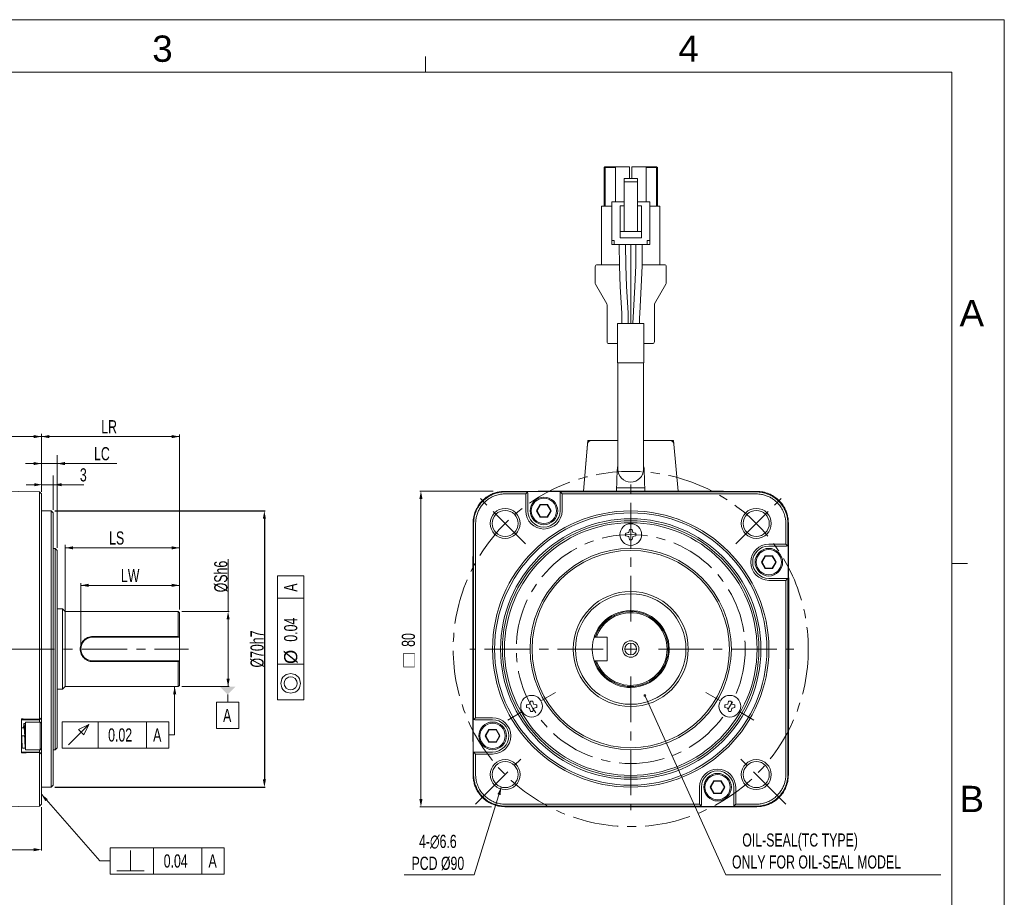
# Model space of a CAD drawing. Header units: millimetres. Extents: x -38 to 382, y -25 to 272.
# Tile 7 of 7: x 195 to 382, y 105 to 272. Entities that reach past the tile are written whole.
import ezdxf
from ezdxf.enums import TextEntityAlignment as Align

# ---------------------------------------------------------------- set-up
doc = ezdxf.new("R2010")
doc.units = ezdxf.units.MM
doc.header["$LTSCALE"] = 23.1
doc.header["$PDMODE"] = 3
doc.header["$PDSIZE"] = 0.3125
doc.linetypes.add('CENTER', pattern=[0.6, 0.375, -0.075, 0.075, -0.075])
doc.layers.get('0').update_dxf_attribs({"linetype": 'CONTINUOUS'})
doc.layers.get('Defpoints').update_dxf_attribs({"linetype": 'CONTINUOUS'})
for name, color, linetype in [('02___PRT_ALL_AXES', 7, 'CONTINUOUS'), ('06___PRT_ALL_SURFS', 7, 'CONTINUOUS'), ('7_ALL_FEATURES', 7, 'CONTINUOUS'), ('DEFAULT_1', 7, 'CENTER')]:
    doc.layers.add(name, color=color, linetype=linetype)
doc.styles.get("Standard").update_dxf_attribs({"font": 'txt', "width": 0.7})
doc.styles.add('TEXTSTYLE_0', font='txt', dxfattribs={"width": 0.8})
doc.dimstyles.new('DIMSTYLE_1', dxfattribs={"dimtxt": 2.5, "dimasz": 1.5, "dimexe": 0.18, "dimexo": 0.0625, "dimgap": 0.09, "dimtad": 1, "dimlfac": 1.333333, "dimdsep": 46, "dimtxsty": 'Standard', "dimblk": '_FILLED', "dimblk1": '_FILLED', "dimblk2": '_FILLED', "dimcen": 0.09, "dimadec": 0, "dimazin": 0, "dimtp": 0.01, "dimtm": 0.01, "dimtfac": 1, "dimtofl": 0, "dimtmove": 0, "dimatfit": 3, "dimldrblk": '_FILLED', "dimfxl": 0, "dimtolj": 1, "dimarcsym": 0})

# ---------------------------------------------------------------- blocks, each defined once
blk = doc.blocks.new('_FILLED')
at = {"color": 0, "linetype": 'ByBlock'}
blk.add_solid([(0, 0), (-1, 0.2), (-1, -0.2)], dxfattribs=at)
blk = doc.blocks.new('*D4')
at = {"color": 0, "linetype": 'Continuous', "lineweight": -2}
for p, q in [((201.81, 178.87), (241.83, 178.87)), ((241.65, 177.37), (241.65, 127.87)), ((201.81, 126.37), (241.83, 126.37))]:
    blk.add_line(p, q, dxfattribs=at)
at = {"layer": 'Defpoints', "color": 0, "linetype": 'Continuous'}
for p in [(201.75, 178.87), (201.75, 126.37), (241.65, 126.37)]:
    blk.add_point(p, dxfattribs=at)
at = {"color": 0, "linetype": 'Continuous', "lineweight": -2, "xscale": 1.5, "yscale": 1.5, "zscale": 1.5}
for p, rotation in [((241.65, 178.87), 90), ((241.65, 126.37), 270)]:
    blk.add_blockref('_FILLED', p, dxfattribs=dict(at, rotation=rotation))
at = {"color": 0, "linetype": 'Continuous', "lineweight": 13, "insert": (240.31, 152.62), "char_height": 2.5, "attachment_point": 5, "rotation": 90}
blk.add_mtext('\\A1;%%c70h7', dxfattribs=at)

msp = doc.modelspace()

# ---------------------------------------------------------------- linework, layer by layer
at = {"color": 7, "linetype": 'Continuous', "lineweight": 13}
for p, q in [((-37.7227, 272.1994), (382.2773, 272.1994)), ((382.2773, 272.1994), (382.2773, -24.8006)), ((272.2773, 262.1994), (272.2773, 265.1994)), ((-27.7227, 262.1994), (372.2773, 262.1994)), ((332.2773, 262.1994), (372.2773, 262.1994)), ((372.2773, 262.1994), (372.2773, 30.1994)), ((372.2773, 262.1994), (372.2773, -14.8006)), ((306.3652, 244.2471), (306.2152, 244.0971)), ((306.2152, 236.7471), (306.2152, 244.0971)), ((306.3652, 244.0971), (306.2902, 244.1721)), ((306.3652, 244.2471), (308.3527, 244.2471)), ((306.3652, 236.7471), (306.3652, 244.0971)), ((306.3652, 244.0971), (308.3527, 244.0971)), ((306.4027, 244.0971), (306.5527, 244.2471)), ((314.2027, 244.2471), (316.1902, 244.2471)), ((314.2027, 244.0971), (316.1902, 244.0971)), ((316.1527, 244.0971), (316.0027, 244.2471)), ((316.1902, 244.2471), (316.3402, 244.0971)), ((316.2652, 244.1721), (316.1902, 244.0971)), ((316.1902, 236.7471), (316.1902, 244.0971)), ((316.3402, 236.7471), (316.3402, 244.0971)), ((305.7277, 225.6471), (305.7277, 236.7471)), ((305.7277, 236.7471), (307.6777, 236.7471)), ((314.8777, 236.7471), (316.8277, 236.7471)), ((316.8277, 225.6471), (316.8277, 236.7471)), ((311.2777, 229.4721), (311.2777, 214.4721)), ((304.5277, 225.2721), (304.5277, 222.1476)), ((307.6777, 225.6471), (304.9027, 225.6471)), ((309.1317, 225.6471), (307.6777, 225.6471)), ((317.6527, 225.6471), (313.4236, 225.6471)), ((318.0277, 222.1476), (318.0277, 225.2721)), ((304.5779, 221.9601), (306.7291, 218.2341)), ((315.8263, 218.2341), (317.9774, 221.9601)), ((306.7793, 218.0466), (306.7793, 211.0221)), ((315.776, 211.0221), (315.776, 218.0466)), ((308.7652, 206.9721), (308.7652, 214.4721)), ((313.7902, 214.4721), (308.7652, 214.4721)), ((313.7902, 206.9721), (313.7902, 214.4721)), ((307.1543, 210.6471), (308.7652, 210.6471)), ((313.7902, 210.6471), (315.401, 210.6471)), ((313.7902, 206.9721), (308.7652, 206.9721)), ((308.8402, 186.7778), (308.8402, 206.9721)), ((313.7152, 186.7778), (313.7152, 206.9721)), ((188.7366, 192.9831), (196.2722, 192.9831)), ((199.2722, 192.9831), (196.2722, 192.9831)), ((199.2722, 182.6947), (199.2722, 193.5325)), ((199.2722, 192.9831), (212.3972, 192.9831)), ((225.5222, 192.9831), (212.3972, 192.9831)), ((225.5222, 160.1202), (225.5222, 193.4005)), ((303.0708, 191.5731), (302.2875, 182.6202)), ((303.8179, 192.2577), (308.8402, 192.2577)), ((313.7152, 192.2577), (318.7374, 192.2577)), ((319.4846, 191.5731), (320.2678, 182.6202)), ((196.2722, 187.8604), (213.5854, 187.8604)), ((199.2722, 182.488), (199.2722, 188.2521)), ((201.5222, 179.0788), (201.5222, 185.6088)), ((308.5864, 182.6202), (308.7277, 186.6653)), ((313.9689, 182.6202), (313.8277, 186.6653)), ((197.9044, 183.8461), (196.4044, 183.8461)), ((199.4044, 183.8461), (207.3347, 183.8461)), ((190.6472, 182.6202), (198.8972, 182.4762)), ((198.8972, 182.4762), (199.2722, 182.0947)), ((199.2722, 123.1458), (199.2722, 182.0947)), ((285.1365, 182.6202), (271.2227, 182.6202)), ((294.0287, 182.5744), (287.3226, 182.5744)), ((287.4208, 182.4762), (291.6231, 182.4762)), ((287.4208, 182.0947), (291.3277, 182.0947)), ((291.6552, 182.4279), (291.3277, 182.0947)), ((291.3277, 182.0947), (291.3277, 178.8702)), ((291.5655, 182.5351), (297.9898, 182.5351)), ((291.7027, 182.2452), (291.7027, 178.8702)), ((328.5277, 182.6202), (294.0277, 182.6202)), ((297.8527, 178.8702), (297.8527, 182.2452)), ((297.9002, 182.4279), (298.2277, 182.0947)), ((297.9323, 182.4762), (335.1346, 182.4762)), ((298.2277, 178.8702), (298.2277, 182.0947)), ((298.2277, 182.0947), (335.1346, 182.0947)), ((308.6074, 183.2202), (313.948, 183.2202)), ((335.2328, 182.5744), (328.5267, 182.5744)), ((271.4027, 181.1202), (271.4027, 124.1202)), ((294.0849, 180.0702), (293.392, 178.8702)), ((294.1282, 179.9952), (293.4786, 178.8702)), ((294.0849, 180.0702), (294.1282, 179.9952)), ((295.4705, 180.0702), (294.0849, 180.0702)), ((295.4272, 179.9952), (294.1282, 179.9952)), ((295.4705, 180.0702), (295.4272, 179.9952)), ((296.0767, 178.8702), (295.4272, 179.9952)), ((296.1633, 178.8702), (295.4705, 180.0702)), ((199.2722, 178.8702), (201.1472, 178.8702)), ((201.1472, 178.8702), (201.5222, 178.4952)), ((201.1472, 178.8702), (201.1472, 126.3702)), ((201.5222, 178.4949), (201.5222, 126.7455)), ((293.392, 178.8702), (294.0849, 177.6702)), ((293.392, 178.8702), (293.4786, 178.8702)), ((293.4786, 178.8702), (294.1282, 177.7452)), ((295.4272, 177.7452), (296.0767, 178.8702)), ((295.4705, 177.6702), (296.1633, 178.8702)), ((296.1633, 178.8702), (296.0767, 178.8702)), ((198.8972, 139.2748), (198.8972, 176.4771)), ((281.3235, 176.5753), (281.3235, 169.8692)), ((281.4217, 139.2748), (281.4217, 176.4771)), ((281.8032, 139.5702), (281.8032, 176.4771)), ((294.0849, 177.6702), (294.1282, 177.7452)), ((294.0849, 177.6702), (295.4705, 177.6702)), ((294.1282, 177.7452), (295.4272, 177.7452)), ((295.4705, 177.6702), (295.4272, 177.7452)), ((340.7521, 176.4771), (340.7521, 172.5702)), ((341.1337, 176.4771), (341.1337, 172.2748)), ((341.2319, 169.8692), (341.2319, 176.5753)), ((225.5222, 160.1202), (225.5222, 175.5202)), ((310.3027, 174.1993), (310.3027, 174.5411)), ((310.3583, 174.6135), (310.8496, 174.7452)), ((310.3583, 174.1269), (310.8496, 173.9952)), ((310.9027, 174.7982), (311.0343, 175.2896)), ((311.1068, 175.3452), (311.4486, 175.3452)), ((311.521, 175.2896), (311.6527, 174.7982)), ((311.7057, 174.7452), (312.1971, 174.6135)), ((312.1971, 174.1269), (311.7057, 173.9952)), ((312.2527, 174.5411), (312.2527, 174.1993)), ((203.8035, 159.7452), (203.8035, 172.4027)), ((311.0343, 173.4508), (310.9027, 173.9422)), ((311.4486, 173.3952), (311.1068, 173.3952)), ((311.521, 173.4508), (311.6527, 173.9422)), ((340.7521, 172.5702), (337.5277, 172.5702)), ((340.9027, 172.1952), (337.5277, 172.1952)), ((341.0854, 172.2427), (340.7521, 172.5702)), ((341.1926, 172.3323), (341.1926, 165.9081)), ((201.5222, 171.7452), (201.8972, 171.7452)), ((201.8972, 171.7452), (202.2722, 171.3702)), ((201.8972, 171.7452), (201.8972, 133.4952)), ((202.2722, 171.3702), (202.2722, 133.8702)), ((203.8035, 171.8469), (215.4285, 171.8469)), ((225.5222, 171.8469), (213.8972, 171.8469)), ((336.8349, 170.3202), (336.142, 169.1202)), ((338.2205, 170.3202), (336.8349, 170.3202)), ((336.8349, 170.3202), (336.8782, 170.2452)), ((338.2205, 170.3202), (338.1772, 170.2452)), ((338.9133, 169.1202), (338.2205, 170.3202)), ((234.7558, 159.7452), (234.7558, 169.6931)), ((281.2777, 169.8702), (281.2777, 135.3702)), ((336.142, 169.1202), (336.2286, 169.1202)), ((336.142, 169.1202), (336.8349, 167.9202)), ((336.8782, 170.2452), (336.2286, 169.1202)), ((336.2286, 169.1202), (336.8782, 167.9952)), ((338.1772, 170.2452), (336.8782, 170.2452)), ((338.8267, 169.1202), (338.1772, 170.2452)), ((338.1772, 167.9952), (338.8267, 169.1202)), ((338.2205, 167.9202), (338.9133, 169.1202)), ((338.9133, 169.1202), (338.8267, 169.1202)), ((341.2777, 135.3702), (341.2777, 169.8702)), ((372.2773, 168.8661), (375.2773, 168.8661)), ((225.5222, 160.1202), (225.5222, 167.7347)), ((336.8349, 167.9202), (336.8782, 167.9952)), ((336.8349, 167.9202), (338.2205, 167.9202)), ((336.8782, 167.9952), (338.1772, 167.9952)), ((338.2205, 167.9202), (338.1772, 167.9952)), ((206.7722, 153.2202), (206.7722, 165.1393)), ((206.7722, 164.7217), (216.1472, 164.7217)), ((225.5222, 164.7217), (216.1472, 164.7217)), ((337.5277, 166.0452), (340.9027, 166.0452)), ((337.5277, 165.6702), (340.7521, 165.6702)), ((341.0854, 165.9977), (340.7521, 165.6702)), ((340.7521, 165.6702), (340.7521, 128.7633)), ((341.1337, 165.9656), (341.1337, 128.7633)), ((341.2777, 166.1202), (341.3152, 166.1202)), ((341.3152, 166.1202), (341.3152, 148.8702)), ((249.1472, 162.266), (244.1472, 162.266)), ((244.1472, 162.266), (244.1472, 142.9744)), ((249.1472, 142.9744), (249.1472, 162.266)), ((203.2722, 160.2452), (203.2722, 144.9952)), ((203.7722, 159.7452), (203.7722, 145.4952)), ((225.2972, 159.7452), (225.5222, 159.5202)), ((225.2972, 159.7452), (225.2972, 155.0115)), ((225.5222, 145.7204), (225.5222, 159.52)), ((225.9597, 159.7452), (234.9358, 159.7452)), ((234.7558, 145.4952), (234.7558, 158.2452)), ((209.0222, 155.0115), (225.2972, 155.0115)), ((209.0222, 154.8702), (225.5222, 154.8702)), ((304.3199, 154.8702), (306.7777, 154.8702)), ((304.6656, 154.8702), (304.566, 155.0115)), ((306.7777, 150.3702), (306.7777, 154.8702)), ((311.2777, 153.6702), (311.2777, 151.5702)), ((312.3277, 152.6202), (310.2277, 152.6202)), ((209.0222, 150.3702), (225.5222, 150.3702)), ((209.0222, 150.2289), (225.2972, 150.2289)), ((225.2972, 150.2289), (225.2972, 145.4952)), ((249.1472, 149.7452), (244.1472, 149.7452)), ((304.3199, 150.3702), (306.7777, 150.3702)), ((304.6656, 150.3702), (304.566, 150.2289)), ((246.1264, 147.8702), (245.8138, 147.766)), ((246.6472, 147.9744), (246.1264, 147.8702)), ((247.168, 147.8702), (246.6472, 147.9744)), ((247.4805, 147.766), (247.168, 147.8702)), ((341.2777, 148.8702), (341.3152, 148.8702)), ((244.8764, 146.6202), (244.7722, 146.0994)), ((244.7722, 146.0994), (244.8764, 145.5785)), ((244.9805, 146.9327), (244.8764, 146.6202)), ((245.1889, 147.2452), (244.9805, 146.9327)), ((245.5014, 147.5577), (245.1889, 147.2452)), ((245.5014, 146.516), (245.3972, 146.0994)), ((245.3972, 146.0994), (245.5014, 145.6827)), ((245.8138, 147.766), (245.5014, 147.5577)), ((245.7097, 146.9327), (245.5014, 146.516)), ((246.0222, 147.141), (245.7097, 146.9327)), ((246.2305, 147.2452), (246.0222, 147.141)), ((246.6472, 147.3494), (246.2305, 147.2452)), ((247.0638, 147.2452), (246.6472, 147.3494)), ((247.4805, 147.0369), (247.0638, 147.2452)), ((247.793, 147.5577), (247.4805, 147.766)), ((247.6888, 146.7244), (247.4805, 147.0369)), ((247.793, 146.516), (247.6888, 146.7244)), ((248.1055, 147.2452), (247.793, 147.5577)), ((247.8972, 146.0994), (247.793, 146.516)), ((247.793, 145.6827), (247.8972, 146.0994)), ((248.3139, 146.9327), (248.1055, 147.2452)), ((248.418, 146.6202), (248.3139, 146.9327)), ((248.5222, 146.0994), (248.418, 146.6202)), ((248.418, 145.5785), (248.5222, 146.0994)), ((224.5998, 145.4952), (224.5998, 136.2918)), ((225.2972, 145.4952), (225.5222, 145.7202)), ((225.9597, 145.4952), (234.9358, 145.4952)), ((244.8764, 145.5785), (244.9805, 145.266)), ((244.9805, 145.266), (245.1889, 144.9535)), ((245.1889, 144.9535), (245.5014, 144.641)), ((245.5014, 145.6827), (245.6055, 145.4744)), ((245.5014, 144.641), (245.8138, 144.4327)), ((245.6055, 145.4744), (245.8138, 145.1619)), ((245.8138, 145.1619), (246.2305, 144.9535)), ((245.8138, 144.4327), (246.1264, 144.3285)), ((246.1264, 144.3285), (246.6472, 144.2244)), ((246.2305, 144.9535), (246.6472, 144.8494)), ((246.6472, 144.8494), (247.0638, 144.9535)), ((246.6472, 144.2244), (247.168, 144.3285)), ((247.0638, 144.9535), (247.2722, 145.0577)), ((247.168, 144.3285), (247.4805, 144.4327)), ((247.2722, 145.0577), (247.5847, 145.266)), ((247.4805, 144.4327), (247.793, 144.641)), ((247.5847, 145.266), (247.793, 145.6827)), ((247.793, 144.641), (248.1055, 144.9535)), ((248.1055, 144.9535), (248.3139, 145.266)), ((248.3139, 145.266), (248.418, 145.5785)), ((234.6832, 143.9952), (234.6832, 142.4952)), ((244.1472, 142.9744), (249.1472, 142.9744)), ((292.0666, 142.1732), (292.1983, 142.6646)), ((292.2707, 142.7202), (292.6125, 142.7202)), ((292.685, 142.6646), (292.8166, 142.1732)), ((314.0918, 143.5175), (329.3396, 109.6914)), ((329.7387, 142.1732), (329.8704, 142.6646)), ((329.9428, 142.7202), (330.2846, 142.7202)), ((330.3571, 142.6646), (330.4887, 142.1732)), ((291.4666, 141.5743), (291.4666, 141.9161)), ((291.5222, 141.9885), (292.0136, 142.1202)), ((291.5222, 141.5019), (292.0136, 141.3702)), ((292.1983, 140.8258), (292.0666, 141.3172)), ((292.6125, 140.7702), (292.2707, 140.7702)), ((292.685, 140.8258), (292.8166, 141.3172)), ((292.8697, 142.1202), (293.361, 141.9885)), ((293.361, 141.5019), (292.8697, 141.3702)), ((293.4166, 141.9161), (293.4166, 141.5743)), ((329.1387, 141.5743), (329.1387, 141.9161)), ((329.1943, 141.9885), (329.6857, 142.1202)), ((329.1943, 141.5019), (329.6857, 141.3702)), ((329.8704, 140.8258), (329.7387, 141.3172)), ((330.2846, 140.7702), (329.9428, 140.7702)), ((330.3571, 140.8258), (330.4887, 141.3172)), ((330.5418, 142.1202), (331.0331, 141.9885)), ((331.0331, 141.5019), (330.5418, 141.3702)), ((331.0887, 141.9161), (331.0887, 141.5743)), ((195.5222, 132.9081), (195.5222, 139.3323)), ((198.8972, 139.1952), (195.5222, 139.1952)), ((198.8972, 139.1952), (199.2722, 139.5702)), ((198.8972, 138.7452), (198.8972, 139.1952)), ((199.2722, 138.5202), (199.0472, 138.7452)), ((199.0472, 133.4952), (199.0472, 138.7452)), ((219.2631, 138.7918), (203.2006, 138.7918)), ((203.2006, 138.7918), (203.2006, 133.7918)), ((210.0756, 133.7918), (210.0756, 138.7918)), ((219.2631, 133.7918), (219.2631, 138.7918)), ((281.3628, 132.9081), (281.3628, 139.3323)), ((281.47, 139.2427), (281.8032, 139.5702)), ((285.0277, 139.1952), (281.6527, 139.1952)), ((285.0277, 139.5702), (281.8032, 139.5702)), ((204.4506, 134.4167), (208.3048, 138.2709)), ((206.3256, 137.3334), (208.3048, 138.2709)), ((207.3673, 136.2917), (206.3256, 137.3334)), ((208.3048, 138.2709), (207.3673, 136.2917)), ((284.3349, 137.3202), (283.642, 136.1202)), ((284.3782, 137.2452), (283.7286, 136.1202)), ((285.7205, 137.3202), (284.3349, 137.3202)), ((284.3349, 137.3202), (284.3782, 137.2452)), ((285.6772, 137.2452), (284.3782, 137.2452)), ((285.7205, 137.3202), (285.6772, 137.2452)), ((286.3267, 136.1202), (285.6772, 137.2452)), ((286.4133, 136.1202), (285.7205, 137.3202)), ((224.5998, 136.2918), (223.5131, 136.2918)), ((281.3235, 135.3712), (281.3235, 128.6651)), ((283.642, 136.1202), (283.7286, 136.1202)), ((283.642, 136.1202), (284.3349, 134.9202)), ((283.7286, 136.1202), (284.3782, 134.9952)), ((284.3349, 134.9202), (284.3782, 134.9952)), ((284.3349, 134.9202), (285.7205, 134.9202)), ((284.3782, 134.9952), (285.6772, 134.9952)), ((285.6772, 134.9952), (286.3267, 136.1202)), ((285.7205, 134.9202), (285.6772, 134.9952)), ((285.7205, 134.9202), (286.4133, 136.1202)), ((286.4133, 136.1202), (286.3267, 136.1202)), ((341.2319, 128.6651), (341.2319, 135.3712)), ((198.8972, 133.0452), (195.5222, 133.0452)), ((198.8972, 133.0452), (198.8972, 133.4952)), ((198.8972, 133.0452), (199.2722, 132.6702)), ((198.8972, 128.7633), (198.8972, 132.9656)), ((199.2722, 133.7202), (199.0472, 133.4952)), ((201.5222, 133.4952), (201.8972, 133.4952)), ((201.8972, 133.4952), (202.2722, 133.8702)), ((203.2006, 133.7918), (219.2631, 133.7918)), ((281.4217, 128.7633), (281.4217, 132.9656)), ((281.47, 132.9977), (281.8032, 132.6702)), ((281.6527, 133.0452), (285.0277, 133.0452)), ((281.8032, 132.6702), (285.0277, 132.6702)), ((281.8032, 128.7633), (281.8032, 132.6702)), ((327.0849, 127.5702), (326.392, 126.3702)), ((327.1282, 127.4952), (326.4786, 126.3702)), ((328.4705, 127.5702), (327.0849, 127.5702)), ((327.0849, 127.5702), (327.1282, 127.4952)), ((328.4272, 127.4952), (327.1282, 127.4952)), ((328.4705, 127.5702), (328.4272, 127.4952)), ((329.0767, 126.3702), (328.4272, 127.4952)), ((329.1633, 126.3702), (328.4705, 127.5702)), ((199.2722, 126.3702), (201.1472, 126.3702)), ((201.1472, 126.3702), (201.5222, 126.7452)), ((281.5167, 109.6914), (286.6815, 126.3909)), ((324.3277, 126.3702), (324.3277, 123.1458)), ((324.7027, 126.3702), (324.7027, 122.9952)), ((326.392, 126.3702), (326.4786, 126.3702)), ((326.392, 126.3702), (327.0849, 125.1702)), ((326.4786, 126.3702), (327.1282, 125.2452)), ((328.4272, 125.2452), (329.0767, 126.3702)), ((328.4705, 125.1702), (329.1633, 126.3702)), ((329.1633, 126.3702), (329.0767, 126.3702)), ((330.8527, 122.9952), (330.8527, 126.3702)), ((331.2277, 123.1458), (331.2277, 126.3702)), ((199.2722, 125.0244), (210.3664, 112.3504)), ((327.0849, 125.1702), (327.1282, 125.2452)), ((327.0849, 125.1702), (328.4705, 125.1702)), ((327.1282, 125.2452), (328.4272, 125.2452)), ((328.4705, 125.1702), (328.4272, 125.2452)), ((190.6472, 122.6202), (198.8972, 122.7642)), ((198.8972, 122.7642), (199.2722, 123.1458)), ((199.2722, 122.541), (199.2722, 116.7202)), ((199.2722, 122.4833), (199.2722, 114.3152)), ((284.8026, 122.6202), (271.2227, 122.6202)), ((287.3226, 122.666), (294.0287, 122.666)), ((324.3277, 123.1458), (287.4208, 123.1458)), ((324.6231, 122.7642), (287.4208, 122.7642)), ((294.0277, 122.6202), (328.5277, 122.6202)), ((324.6552, 122.8125), (324.3277, 123.1458)), ((330.9898, 122.7053), (324.5655, 122.7053)), ((328.5267, 122.666), (335.2328, 122.666)), ((330.9002, 122.8125), (331.2277, 123.1458)), ((335.1346, 122.7642), (330.9323, 122.7642)), ((335.1346, 123.1458), (331.2277, 123.1458)), ((197.7722, 114.4952), (97.0472, 114.4952)), ((229.7831, 114.8504), (212.3664, 114.8504)), ((212.3664, 114.8504), (212.3664, 109.8504)), ((216.2206, 110.4753), (216.2206, 114.3295)), ((220.5956, 109.8504), (220.5956, 114.8504)), ((229.7831, 109.8504), (229.7831, 114.8504)), ((210.3664, 112.3504), (212.3664, 112.3504)), ((213.6164, 110.4753), (218.8247, 110.4753)), ((212.3664, 109.8504), (229.7831, 109.8504))]:
    msp.add_line(p, q, dxfattribs=at)
at = {"lineweight": 13}
for p, q in [((202.2722, 171.8388), (202.2722, 189.4386)), ((203.2722, 160.2452), (203.7722, 159.7452)), ((203.2722, 144.9952), (203.7722, 145.4952)), ((281.5167, 109.6914), (268.2195, 109.6914)), ((329.3396, 109.6914), (370.228, 109.6914))]:
    msp.add_line(p, q, dxfattribs=at)
at = {"color": 0, "linetype": 'Continuous', "lineweight": 13}
for p, q in [((244.1472, 162.266), (244.1472, 166.516)), ((244.1472, 166.516), (249.1472, 166.516)), ((249.1472, 166.516), (249.1472, 162.266)), ((232.5582, 142.4952), (236.8082, 142.4952)), ((232.5582, 137.4952), (232.5582, 142.4952)), ((236.8082, 142.4952), (236.8082, 137.4952)), ((219.2631, 138.7918), (223.5131, 138.7918)), ((223.5131, 138.7918), (223.5131, 133.7918)), ((236.8082, 137.4952), (232.5582, 137.4952)), ((223.5131, 133.7918), (219.2631, 133.7918)), ((229.7831, 114.8504), (234.0331, 114.8504)), ((234.0331, 114.8504), (234.0331, 109.8504)), ((234.0331, 109.8504), (229.7831, 109.8504))]:
    msp.add_line(p, q, dxfattribs=at)
at = {"color": 7, "linetype": 'Continuous', "lineweight": 13}
for points in [[(309.5706, 216.4407), (309.2761, 221.4315), (309.1341, 225.4496), (309.0867, 229.4721)], [(310.4748, 221.488), (310.3337, 225.4778), (310.2867, 229.4721)], [(311.6665, 214.4721), (312.0806, 221.488), (312.2216, 225.4778), (312.2687, 229.4721)], [(313.2792, 221.4315), (313.4213, 225.4496), (313.4687, 229.4721)], [(310.817, 214.4721), (310.8051, 215.4852), (310.7693, 216.4973), (310.4748, 221.488)], [(312.9383, 214.4721), (312.9499, 215.457), (312.9847, 216.4407), (313.2792, 221.4315)], [(309.617, 214.4721), (309.6054, 215.457), (309.5706, 216.4407)]]:
    msp.add_lwpolyline(points, dxfattribs=at)
for centre, radius in [((294.7777, 178.8702), 2.625), ((294.7777, 178.8702), 2.4), ((287.4128, 176.4851), 2.85), ((287.4128, 176.4851), 2.475), ((311.2777, 152.6202), 26.25), ((311.2777, 152.6202), 25.875), ((335.1425, 176.4851), 2.85), ((335.1425, 176.4851), 2.475), ((311.2777, 152.6202), 24.75), ((311.2777, 152.6202), 24.375), ((311.2777, 152.6202), 24), ((311.2777, 174.3702), 2.0625), ((311.2777, 152.6202), 19.125), ((311.2777, 152.6202), 18.75), ((337.5277, 169.1202), 2.625), ((337.5277, 169.1202), 2.4), ((311.2777, 152.6202), 10.933), ((311.2777, 152.6202), 1.558), ((311.2777, 152.6202), 1.125), ((292.4416, 141.7452), 2.0625), ((330.1137, 141.7452), 2.0625), ((285.0277, 136.1202), 2.625), ((285.0277, 136.1202), 2.4), ((287.4128, 128.7554), 2.85), ((287.4128, 128.7554), 2.475), ((335.1425, 128.7554), 2.85), ((335.1425, 128.7554), 2.475), ((327.7777, 126.3702), 2.625), ((327.7777, 126.3702), 2.4)]:
    msp.add_circle(centre, radius, dxfattribs=at)
for centre, radius, start, end in [((304.9027, 225.2721), 0.375, 90, 180), ((317.6527, 225.2721), 0.375, 0, 90), ((304.9027, 222.1476), 0.375, 180, 210), ((317.6527, 222.1476), 0.375, 330, 0), ((306.4043, 218.0466), 0.375, 0, 30), ((316.151, 218.0466), 0.375, 150, 180), ((307.1543, 211.0221), 0.375, 180, 270), ((315.401, 211.0221), 0.375, 270, 0), ((303.8179, 191.5077), 0.75, 90, 175), ((318.7374, 191.5077), 0.75, 5, 90), ((311.2777, 186.6653), 2.55, 163.731575, 180), ((311.2777, 186.6653), 2.55, 0, 16.268425), ((311.2777, 186.7778), 2.4375, 180, 0), ((291.3277, 182.2452), 0.375, 0, 50.631657), ((294.0277, 180.3702), 2.25, 90, 102.03399), ((298.2277, 182.2452), 0.375, 129.368343, 180), ((328.5277, 180.3702), 2.25, 77.96601, 90), ((294.7777, 178.8702), 3.45, 180, 0), ((294.7777, 178.8702), 3.075, 180, 0), ((310.3777, 174.5411), 0.075, 105, 180), ((310.3777, 174.1993), 0.075, 180, 255), ((310.8302, 174.8176), 0.075, 285, 345), ((311.1068, 175.2702), 0.075, 90, 165), ((311.4486, 175.2702), 0.075, 15, 90), ((311.7251, 174.8176), 0.075, 195, 255), ((312.1777, 174.5411), 0.075, 0, 75), ((312.1777, 174.1993), 0.075, 285, 360), ((310.8302, 173.9228), 0.075, 15, 75), ((311.1068, 173.4702), 0.075, 195, 270), ((311.4486, 173.4702), 0.075, 270, 345), ((311.7251, 173.9228), 0.075, 105, 165), ((337.5277, 169.1202), 3.45, 90, 270), ((337.5277, 169.1202), 3.075, 90, 270), ((340.9027, 172.5702), 0.375, 270, 320.631657), ((283.5277, 169.8702), 2.25, 167.96601, 180), ((339.0277, 169.8702), 2.25, 0, 12.03399), ((340.9027, 165.6702), 0.375, 39.368343, 90), ((311.2777, 152.6202), 7.3125, 198.033033, 197.920213), ((311.2777, 152.6202), 7.125, 199.610305, 161.490699), ((311.2777, 152.6202), 6.9, 199.031441, 160.968559), ((209.0222, 152.6202), 2.25, 90, 270), ((311.2777, 152.6202), 7.125, 198.5093, 199.178173), ((292.2707, 142.6452), 0.075, 90, 165), ((292.6125, 142.6452), 0.075, 15, 90), ((313.9685, 143.791), 0.15, 0, 180), ((313.9685, 143.791), 0.15, 180, 0), ((329.9428, 142.6452), 0.075, 90, 165), ((330.2846, 142.6452), 0.075, 15, 90), ((291.5416, 141.9161), 0.075, 105, 180), ((291.5416, 141.5743), 0.075, 180, 255), ((291.9942, 142.1926), 0.075, 285, 345), ((291.9942, 141.2978), 0.075, 15, 75), ((292.2707, 140.8452), 0.075, 195, 270), ((292.6125, 140.8452), 0.075, 270, 345), ((292.8891, 142.1926), 0.075, 195, 255), ((292.8891, 141.2978), 0.075, 105, 165), ((293.3416, 141.9161), 0.075, 0, 75), ((293.3416, 141.5743), 0.075, 285, 360), ((329.2137, 141.9161), 0.075, 105, 180), ((329.2137, 141.5743), 0.075, 180, 255), ((329.6663, 142.1926), 0.075, 285, 345), ((329.6663, 141.2978), 0.075, 15, 75), ((329.9428, 140.8452), 0.075, 195, 270), ((330.2846, 140.8452), 0.075, 270, 345), ((330.5612, 142.1926), 0.075, 195, 255), ((330.5612, 141.2978), 0.075, 105, 165), ((331.0137, 141.9161), 0.075, 0, 75), ((331.0137, 141.5743), 0.075, 285, 360), ((281.6527, 139.5702), 0.375, 219.368343, 270), ((285.0277, 136.1202), 3.45, 270, 90), ((285.0277, 136.1202), 3.075, 270, 90), ((283.5277, 135.3702), 2.25, 180, 192.03399), ((339.0277, 135.3702), 2.25, 347.96601, 0), ((281.6527, 132.6702), 0.375, 90, 140.631657), ((327.7777, 126.3702), 3.45, 0, 180), ((327.7777, 126.3702), 3.075, 0, 180), ((294.0277, 124.8702), 2.25, 257.96601, 270), ((324.3277, 122.9952), 0.375, 309.368343, 0), ((328.5277, 124.8702), 2.25, 270, 282.03399), ((331.2277, 122.9952), 0.375, 180, 230.631657)]:
    msp.add_arc(centre, radius, start, end, dxfattribs=at)
for points, start_tangent, end_tangent in [([(198.8972, 182.4762), (198.8973, 182.4631), (198.8973, 182.4245), (198.8973, 182.3612), (198.8973, 182.2724), (198.8973, 182.1588), (198.8973, 182.0256), (198.8973, 181.8762), (198.8973, 181.7112), (198.8973, 181.5343), (198.8973, 181.3486), (198.8973, 181.1544), (198.8973, 180.9529), (198.8973, 180.7453), (198.8973, 180.5322), (198.8973, 180.3137), (198.8973, 180.0909), (198.8973, 179.8636), (198.8973, 179.6308), (198.8973, 179.3921), (198.8973, 179.1479), (198.8973, 178.8983), (198.8973, 178.6425), (198.8973, 178.3812), (198.8973, 178.1164), (198.8973, 177.8481), (198.8973, 177.5763), (198.8973, 177.3031), (198.8973, 177.0291), (198.8973, 176.7538), (198.8972, 176.4771)], (-0.9998477, 0.01745241), (0.00027922, -0.99999996)), ([(281.3235, 176.5753), (281.4386, 177.7447), (281.7743, 178.857), (282.266, 179.8035), (282.8477, 180.5711), (283.4872, 181.1884), (284.1701, 181.6794), (284.9023, 182.0646), (285.6838, 182.3463), (286.4968, 182.5173), (287.3226, 182.5744)], (0, 1), (1, 0)), ([(287.4208, 182.4762), (287.0247, 182.4631), (286.6349, 182.4245), (286.2516, 182.3612), (285.8702, 182.2724), (285.4952, 182.1588), (285.1396, 182.0256), (284.8055, 181.8762), (284.489, 181.7112), (284.1934, 181.5343), (283.9194, 181.3486), (283.664, 181.1544), (283.426, 180.9529), (283.2049, 180.7453), (282.9996, 180.5322), (282.8087, 180.3137), (282.6321, 180.0909), (282.4688, 179.8636), (282.3174, 179.6308), (282.1774, 179.3921), (282.0489, 179.1479), (281.9319, 178.8983), (281.8261, 178.6425), (281.7318, 178.3812), (281.6499, 178.1164), (281.5804, 177.8481), (281.5232, 177.5763), (281.4788, 177.3031), (281.4471, 177.0291), (281.4281, 176.7538), (281.4217, 176.4771)], (-1, 0.00003498), (0.00000487, -1)), ([(287.4208, 182.0947), (287.0499, 182.082), (286.3262, 181.9858), (285.2854, 181.6709), (284.4, 181.2105), (283.6819, 180.6663), (283.1041, 180.068), (282.644, 179.429), (282.2829, 178.7435), (282.0185, 178.0117), (281.8575, 177.2504), (281.8095, 176.7362), (281.8032, 176.4771)], (-0.99999493, -0.00318562), (-0.0014628, -0.99999893)), ([(293.6613, 182.5819), (293.7701, 182.5995)], (0.98303646, 0.18341026), (0.99081813, 0.13520147)), ([(293.7701, 182.5995), (294.0241, 182.6196)], (0.99081813, 0.13520147), (0.99974612, 0.0225321)), ([(294.0241, 182.6196), (294.0745, 182.6202)], (0.99974612, 0.0225321), (1, 0)), ([(328.4808, 182.6202), (328.5312, 182.6196)], (1, 0), (0.99974612, -0.0225321)), ([(328.5312, 182.6196), (328.7853, 182.5995)], (0.99974612, -0.0225321), (0.99081813, -0.13520147)), ([(328.7853, 182.5995), (328.894, 182.5819)], (0.99081813, -0.13520147), (0.98303646, -0.18341026)), ([(341.1337, 176.4771), (341.1206, 176.8732), (341.082, 177.2629), (341.0187, 177.6463), (340.9299, 178.0277), (340.8163, 178.4027), (340.6831, 178.7583), (340.5337, 179.0924), (340.3686, 179.4089), (340.1918, 179.7045), (340.006, 179.9785), (339.8119, 180.2339), (339.6104, 180.4719), (339.4028, 180.693), (339.1897, 180.8983), (338.9712, 181.0892), (338.7483, 181.2658), (338.5211, 181.4291), (338.2883, 181.5805), (338.0496, 181.7205), (337.8054, 181.849), (337.5558, 181.966), (337.3, 182.0718), (337.0387, 182.1661), (336.7738, 182.2479), (336.5056, 182.3175), (336.2338, 182.3747), (335.9606, 182.4191), (335.6866, 182.4508), (335.4113, 182.4698), (335.1346, 182.4762)], (0.00003498, 1), (-1, -0.00000487)), ([(340.7521, 176.4771), (340.7395, 176.848), (340.6433, 177.5717), (340.3284, 178.6125), (339.868, 179.4979), (339.3237, 180.216), (338.7255, 180.7938), (338.0864, 181.2538), (337.401, 181.615), (336.6692, 181.8794), (335.9079, 182.0403), (335.3937, 182.0884), (335.1346, 182.0947)], (-0.00318562, 0.99999493), (-0.99999893, 0.0014628)), ([(335.2328, 182.5744), (336.4022, 182.4593), (337.5145, 182.1236), (338.461, 181.6319), (339.2286, 181.0502), (339.8458, 180.4107), (340.3369, 179.7278), (340.7221, 178.9956), (341.0038, 178.214), (341.1748, 177.4011), (341.2319, 176.5753)], (1, 0), (0, -1)), ([(281.2777, 169.8234), (281.2782, 169.8738)], (0, 1), (0.0225321, 0.99974612)), ([(281.2782, 169.8738), (281.2984, 170.1278)], (0.0225321, 0.99974612), (0.13520147, 0.99081813)), ([(281.2984, 170.1278), (281.316, 170.2365)], (0.13520147, 0.99081813), (0.18341026, 0.98303646)), ([(341.2394, 170.2365), (341.257, 170.1278)], (0.18341026, -0.98303646), (0.13520147, -0.99081813)), ([(341.257, 170.1278), (341.2771, 169.8738)], (0.13520147, -0.99081813), (0.0225321, -0.99974612)), ([(341.2771, 169.8738), (341.2777, 169.8234)], (0.0225321, -0.99974612), (0, -1)), ([(209.0078, 155.0116), (208.5287, 154.9608), (208.053, 154.8093), (207.6144, 154.5596), (207.2358, 154.2206), (206.938, 153.8093), (206.7361, 153.3506), (206.6349, 152.8665), (206.6349, 152.374), (206.7361, 151.8898), (206.938, 151.4311), (207.2358, 151.0198), (207.6144, 150.6808), (208.053, 150.4311), (208.5287, 150.2796), (209.0078, 150.2289)], (-0.99999991, 0.00041634), (0.99999992, 0.00040866)), ([(209.0222, 155.0115), (209.0078, 155.0116)], (-0.99997507, 0.00706103), (-0.99999991, 0.00041634)), ([(225.4378, 154.8702), (225.3913, 154.9171), (225.3444, 154.9642), (225.2972, 155.0115)], (-0.7034853, 0.7107098), (-0.70710678, 0.70710678)), ([(209.0078, 150.2289), (209.0222, 150.2289)], (0.99999992, 0.00040866), (0.99997513, 0.00705266)), ([(225.4378, 150.3702), (225.3913, 150.3233), (225.3444, 150.2762), (225.2972, 150.2289)], (-0.7034853, -0.7107098), (-0.70710678, -0.70710678)), ([(195.5222, 139.3323), (196.6357, 139.3105), (197.7609, 139.2914), (198.8972, 139.2748)], (0.99977378, -0.02126929), (0.99990687, -0.0136471)), ([(198.8972, 139.2748), (198.9125, 139.2633), (198.9283, 139.2526), (198.9447, 139.2427)], (0.78251431, -0.6226326), (0.86963151, -0.49370136)), ([(281.2782, 135.3666), (281.2777, 135.4171)], (-0.0225321, 0.99974612), (0, 1)), ([(281.2984, 135.1126), (281.2782, 135.3666)], (-0.13520147, 0.99081813), (-0.0225321, 0.99974612)), ([(281.316, 135.0039), (281.2984, 135.1126)], (-0.18341026, 0.98303646), (-0.13520147, 0.99081813)), ([(341.257, 135.1126), (341.2394, 135.0039)], (-0.13520147, -0.99081813), (-0.18341026, -0.98303646)), ([(341.2771, 135.3666), (341.257, 135.1126)], (-0.0225321, -0.99974612), (-0.13520147, -0.99081813)), ([(341.2777, 135.4171), (341.2771, 135.3666)], (0, -1), (-0.0225321, -0.99974612)), ([(198.8972, 132.9656), (197.7609, 132.949), (196.6357, 132.93), (195.5222, 132.9081)], (-0.99990687, -0.0136471), (-0.99977378, -0.02126929)), ([(198.8972, 132.9656), (198.9125, 132.9771), (198.9283, 132.9878), (198.9447, 132.9977)], (0.78251431, 0.6226326), (0.86963151, 0.49370136)), ([(198.8972, 128.7633), (198.8973, 128.3672), (198.8973, 127.9775), (198.8973, 127.5941), (198.8973, 127.2127), (198.8973, 126.8377), (198.8973, 126.4821), (198.8973, 126.148), (198.8973, 125.8316), (198.8973, 125.536), (198.8973, 125.2619), (198.8973, 125.0065), (198.8973, 124.7686), (198.8973, 124.5474), (198.8973, 124.3421), (198.8973, 124.1512), (198.8973, 123.9746), (198.8973, 123.8113), (198.8973, 123.6599), (198.8973, 123.5199), (198.8973, 123.3914), (198.8973, 123.2744), (198.8973, 123.1686), (198.8973, 123.0743), (198.8973, 122.9925), (198.8973, 122.9229), (198.8973, 122.8657), (198.8973, 122.8213), (198.8973, 122.7897), (198.8973, 122.7706), (198.8972, 122.7642)], (-0.00200397, -0.99999799), (-0.00105065, -0.99999945)), ([(287.3226, 122.666), (286.1531, 122.7811), (285.0409, 123.1168), (284.0944, 123.6085), (283.3268, 124.1902), (282.7095, 124.8297), (282.2185, 125.5126), (281.8333, 126.2448), (281.5516, 127.0264), (281.3806, 127.8393), (281.3235, 128.6651)], (-1, 0), (0, 1)), ([(281.4217, 128.7633), (281.4348, 128.3672), (281.4734, 127.9775), (281.5367, 127.5941), (281.6255, 127.2127), (281.7391, 126.8377), (281.8723, 126.4821), (282.0216, 126.148), (282.1867, 125.8316), (282.3636, 125.536), (282.5493, 125.2619), (282.7434, 125.0065), (282.945, 124.7686), (283.1526, 124.5474), (283.3657, 124.3421), (283.5841, 124.1512), (283.807, 123.9746), (284.0342, 123.8113), (284.2671, 123.6599), (284.5058, 123.5199), (284.7499, 123.3914), (284.9996, 123.2744), (285.2553, 123.1686), (285.5167, 123.0743), (285.7815, 122.9925), (286.0498, 122.9229), (286.3216, 122.8657), (286.5948, 122.8213), (286.8687, 122.7897), (287.1441, 122.7706), (287.4208, 122.7642)], (-0.00003498, -1), (1, 0.00000487)), ([(281.8032, 128.7633), (281.8159, 128.3924), (281.9121, 127.6687), (282.227, 126.6279), (282.6873, 125.7425), (283.2316, 125.0244), (283.8299, 124.4466), (284.4689, 123.9866), (285.1544, 123.6254), (285.8862, 123.361), (286.6474, 123.2001), (287.1617, 123.152), (287.4208, 123.1458)], (0.00318562, -0.99999493), (0.99999893, -0.0014628)), ([(335.1346, 123.1458), (335.5055, 123.1584), (336.2292, 123.2546), (337.27, 123.5695), (338.1553, 124.0299), (338.8735, 124.5742), (339.4513, 125.1724), (339.9113, 125.8114), (340.2725, 126.4969), (340.5369, 127.2287), (340.6978, 127.99), (340.7459, 128.5042), (340.7521, 128.7633)], (0.99999493, 0.00318562), (0.0014628, 0.99999893)), ([(335.1346, 122.7642), (335.5307, 122.7773), (335.9204, 122.8159), (336.3038, 122.8792), (336.6852, 122.968), (337.0602, 123.0816), (337.4158, 123.2148), (337.7499, 123.3642), (338.0663, 123.5292), (338.3619, 123.7061), (338.636, 123.8919), (338.8914, 124.086), (339.1293, 124.2875), (339.3504, 124.4951), (339.5558, 124.7082), (339.7467, 124.9267), (339.9233, 125.1495), (340.0866, 125.3768), (340.238, 125.6096), (340.378, 125.8483), (340.5065, 126.0925), (340.6235, 126.3421), (340.7293, 126.5979), (340.8235, 126.8592), (340.9054, 127.124), (340.975, 127.3923), (341.0321, 127.6641), (341.0766, 127.9373), (341.1082, 128.2113), (341.1273, 128.4866), (341.1337, 128.7633)], (1, -0.00003498), (-0.00000487, 1)), ([(341.2319, 128.6651), (341.1168, 127.4957), (340.7811, 126.3834), (340.2894, 125.4369), (339.7076, 124.6693), (339.0682, 124.0521), (338.3853, 123.561), (337.6531, 123.1758), (336.8715, 122.8941), (336.0585, 122.7231), (335.2328, 122.666)], (0, -1), (-1, 0)), ([(293.7701, 122.6409), (293.6613, 122.6585)], (-0.99081813, 0.13520147), (-0.98303646, 0.18341026)), ([(294.0241, 122.6208), (293.7701, 122.6409)], (-0.99974612, 0.0225321), (-0.99081813, 0.13520147)), ([(294.0745, 122.6202), (294.0241, 122.6208)], (-1, 0), (-0.99974612, 0.0225321)), ([(328.5312, 122.6208), (328.4808, 122.6202)], (-0.99974612, -0.0225321), (-1, 0)), ([(328.7853, 122.6409), (328.5312, 122.6208)], (-0.99081813, -0.13520147), (-0.99974612, -0.0225321)), ([(328.894, 122.6585), (328.7853, 122.6409)], (-0.98303646, -0.18341026), (-0.99081813, -0.13520147))]:
    msp.add_spline(points, degree=3, dxfattribs=dict(at, start_tangent=start_tangent, end_tangent=end_tangent))
at = {"color": 0, "linetype": 'ByBlock', "lineweight": 13}
for points in [[(202.2314, 187.8604), (203.7314, 187.5604), (203.7314, 188.1604)], [(199.4044, 183.8461), (197.9044, 184.1461), (197.9044, 183.5461)], [(201.6544, 183.8461), (203.1544, 183.5461), (203.1544, 184.1461)], [(203.8035, 171.8469), (205.3035, 171.5469), (205.3035, 172.1469)], [(225.5222, 171.8469), (224.0222, 172.1469), (224.0222, 171.5469)]]:
    msp.add_solid(points, dxfattribs=at)
at = {"color": 7, "linetype": 'Continuous', "lineweight": 13}
for points in [[(224.8998, 143.9952), (224.5998, 145.4952), (224.2998, 143.9952)], [(200.4859, 124.0933), (199.2722, 125.0244), (200.0344, 123.6981)]]:
    msp.add_solid(points, dxfattribs=at)
at = {"color": 0, "linetype": 'Continuous', "lineweight": 13}
msp.add_solid([(233.1832, 145.4952), (236.1832, 145.4952), (234.6832, 143.9952)], dxfattribs=at)
at = {"layer": '02___PRT_ALL_AXES', "color": 7, "linetype": 'Continuous', "lineweight": 13}
for p, q in [((306.4027, 236.7471), (306.4027, 244.0971)), ((316.1527, 236.7471), (316.1527, 244.0971)), ((202.2722, 160.2452), (203.2722, 160.2452)), ((203.7722, 159.7452), (225.2972, 159.7452)), ((202.2722, 144.9952), (203.2722, 144.9952)), ((203.7722, 145.4952), (225.2972, 145.4952)), ((199.0472, 138.7452), (196.2722, 138.7452)), ((196.2722, 133.4952), (196.2722, 138.7452)), ((195.9722, 137.6202), (195.5222, 137.6202)), ((195.5892, 134.6202), (195.5222, 134.6202)), ((196.2722, 134.6202), (196.2347, 134.6202)), ((199.0472, 133.4952), (196.2722, 133.4952))]:
    msp.add_line(p, q, dxfattribs=at)
msp.add_circle((311.2777, 152.6202), 10.5, dxfattribs=at)
at = {"layer": '06___PRT_ALL_SURFS', "color": 0, "linetype": 'Continuous', "lineweight": 13}
for p, q in [((302.2875, 182.6202), (303.1307, 192.2577)), ((303.1307, 192.2577), (308.8402, 192.2577)), ((313.7152, 192.2577), (319.4247, 192.2577)), ((320.2678, 182.6202), (319.4247, 192.2577))]:
    msp.add_line(p, q, dxfattribs=at)
at = {"layer": '7_ALL_FEATURES', "color": 7, "linetype": 'Continuous', "lineweight": 13}
for p, q in [((308.3527, 237.5721), (308.3527, 244.2471)), ((308.3527, 244.2471), (311.0527, 244.2471)), ((311.0527, 241.9971), (311.0527, 244.2471)), ((311.5027, 241.9971), (311.5027, 244.2471)), ((311.5027, 244.2471), (314.2027, 244.2471)), ((314.2027, 237.5721), (314.2027, 244.2471)), ((310.0027, 231.9471), (310.0027, 241.9971)), ((312.5527, 241.9971), (310.0027, 241.9971)), ((312.5527, 231.9471), (312.5527, 241.9971)), ((312.5527, 241.3971), (310.0027, 241.3971)), ((307.6777, 237.5721), (307.6777, 229.4721)), ((307.6777, 237.5721), (310.0027, 237.5721)), ((309.2527, 230.7471), (309.2527, 236.8221)), ((309.2527, 236.8221), (310.0027, 236.8221)), ((312.5527, 237.5721), (314.8777, 237.5721)), ((313.3027, 236.8221), (312.5527, 236.8221)), ((313.3027, 230.7471), (313.3027, 236.8221)), ((314.8777, 237.5721), (314.8777, 229.4721)), ((308.1277, 230.2221), (307.6777, 230.2221)), ((308.1277, 230.2221), (308.1277, 229.4721)), ((313.3027, 231.9471), (309.2527, 231.9471)), ((313.3027, 230.7471), (309.2527, 230.7471)), ((314.4277, 230.2221), (314.4277, 229.4721)), ((314.8777, 230.2221), (314.4277, 230.2221)), ((307.6777, 229.4721), (314.8777, 229.4721)), ((196.2722, 138.4452), (195.9722, 138.4452)), ((196.0847, 136.1202), (195.5222, 136.1202)), ((196.2722, 136.1202), (196.1222, 136.1202)), ((195.6722, 133.7952), (196.2347, 133.7952))]:
    msp.add_line(p, q, dxfattribs=at)
for points, start_tangent, end_tangent in [([(195.8892, 137.6202), (195.8936, 137.7016), (195.9008, 137.8245), (195.9079, 137.938), (195.915, 138.0412), (195.9222, 138.1337), (195.9293, 138.215), (195.9365, 138.2845), (195.9436, 138.3419), (195.9508, 138.3869), (195.9579, 138.4192), (195.965, 138.4387), (195.9722, 138.4452)], (0.05367714, 0.99855834), (1, -0.00000209)), ([(195.9722, 138.4452), (195.9793, 138.4387), (195.9865, 138.4192), (195.9936, 138.3869), (196.0008, 138.3419), (196.0079, 138.2845), (196.015, 138.215), (196.0222, 138.1337), (196.0293, 138.0412), (196.0365, 137.938), (196.0436, 137.8245), (196.0508, 137.7016), (196.0579, 137.5698), (196.065, 137.4299), (196.0722, 137.2827), (196.0793, 137.129), (196.0865, 136.9696), (196.0936, 136.8055), (196.1008, 136.6376), (196.1079, 136.4667), (196.115, 136.294), (196.1222, 136.1202)], (1, -0.00000209), (0.04103764, -0.9991576)), ([(195.9722, 137.6202), (195.981, 137.6138), (195.9898, 137.5947), (195.9987, 137.5629), (196.0075, 137.5189), (196.0163, 137.4629), (196.0251, 137.3955), (196.034, 137.3172), (196.0428, 137.2287), (196.0516, 137.1307), (196.0604, 137.0242), (196.0693, 136.9099), (196.0781, 136.7888), (196.0869, 136.6621), (196.0957, 136.5307), (196.1045, 136.3958), (196.1134, 136.2586), (196.1222, 136.1202)], (1, -0.00000105), (0.06353335, -0.99797972)), ([(195.5222, 136.1202), (195.5293, 135.9465), (195.5365, 135.7737), (195.5436, 135.6028), (195.5508, 135.4349), (195.5579, 135.2708), (195.565, 135.1114), (195.5722, 134.9577), (195.5793, 134.8105), (195.5865, 134.6706), (195.5936, 134.5388)], (0.04103764, -0.9991576), (0.0559409, -0.99843408)), ([(196.0847, 136.1202), (196.0935, 135.9818), (196.1023, 135.8446), (196.1112, 135.7097), (196.12, 135.5783), (196.1288, 135.4516), (196.1376, 135.3306), (196.1465, 135.2163), (196.1553, 135.1097), (196.1641, 135.0117), (196.1729, 134.9232), (196.1818, 134.8449), (196.1906, 134.7775), (196.1994, 134.7215), (196.2082, 134.6775), (196.217, 134.6457), (196.2259, 134.6266), (196.2347, 134.6202)], (0.06353335, -0.99797972), (1, -0.00000105)), ([(196.0847, 136.1202), (196.0918, 135.9465), (196.099, 135.7737), (196.1061, 135.6028), (196.1133, 135.4349), (196.1204, 135.2708), (196.1275, 135.1114), (196.1347, 134.9577), (196.1418, 134.8105), (196.149, 134.6706), (196.1561, 134.5388), (196.1633, 134.4159), (196.1704, 134.3024), (196.1775, 134.1992), (196.1847, 134.1067), (196.1918, 134.0255), (196.199, 133.9559), (196.2061, 133.8985), (196.2133, 133.8535), (196.2204, 133.8212), (196.2275, 133.8017), (196.2347, 133.7952)], (0.04103764, -0.9991576), (1, -0.00000209)), ([(195.5936, 134.5388), (195.6008, 134.4159), (195.6079, 134.3024), (195.615, 134.1992), (195.6222, 134.1067), (195.6293, 134.0255), (195.6365, 133.9559), (195.6436, 133.8985), (195.6508, 133.8535), (195.6579, 133.8212), (195.665, 133.8017), (195.6722, 133.7952)], (0.0559409, -0.99843408), (1, -0.00000209)), ([(196.2347, 133.7952), (196.2418, 133.8017), (196.249, 133.8212), (196.2561, 133.8535), (196.2633, 133.8985), (196.2704, 133.9559), (196.2723, 133.9733)], (1, -0.00000209), (0.10679189, 0.9942814))]:
    msp.add_spline(points, degree=3, dxfattribs=dict(at, start_tangent=start_tangent, end_tangent=end_tangent))
at = {"layer": 'DEFAULT_1', "color": 7, "linetype": 'CENTER', "lineweight": 13}
for p, q in [((311.2777, 157.8702), (311.2777, 185.0844)), ((291.2743, 172.6236), (281.7957, 182.1022)), ((331.2811, 172.6236), (340.7596, 182.1022)), ((96.0472, 152.6202), (227.2133, 152.6202)), ((306.0277, 152.6202), (280.6861, 152.6202)), ((316.5277, 152.6202), (342.2631, 152.6202)), ((311.2777, 147.3702), (311.2777, 122.0335)), ((296.9883, 144.3702), (294.3225, 142.8311)), ((325.5671, 144.3702), (328.2328, 142.8311)), ((287.895, 139.1202), (290.5607, 140.6593)), ((334.6604, 139.1202), (331.9946, 140.6593)), ((281.7957, 123.1383), (291.2743, 132.6168)), ((340.7596, 123.1383), (331.2811, 132.6168))]:
    msp.add_line(p, q, dxfattribs=at)
for radius in [33.75, 21.75]:
    msp.add_circle((311.2777, 152.6202), radius, dxfattribs=at)

# ---------------------------------------------------------------- block references
at = {"color": 7, "linetype": 'Continuous', "lineweight": 13, "xscale": 1.5, "yscale": 1.5, "zscale": 1.5}
for p in [(199.2722, 192.9831), (225.5222, 192.9831), (199.2722, 187.8604), (225.5222, 164.7217), (199.2722, 114.4952)]:
    msp.add_blockref('_FILLED', p, dxfattribs=at)
at = {"color": 7, "linetype": 'Continuous', "lineweight": 13, "yscale": 1.5, "zscale": 1.5}
for p, xscale, rotation in [((199.2722, 192.9831), 1.5, 180), ((271.4027, 182.6202), 1.5, 90), ((206.7722, 164.7217), 1.5, 180), ((234.7558, 159.7452), 1.5, 90), ((234.7558, 145.4952), -1.5, 90), ((286.6815, 126.3909), 1.5, 72.8140001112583), ((271.4027, 122.6202), 1.5, 270)]:
    msp.add_blockref('_FILLED', p, dxfattribs=dict(at, xscale=xscale, rotation=rotation))

# ---------------------------------------------------------------- texts
at = {"color": 7, "linetype": 'Continuous', "lineweight": 13, "style": 'TEXTSTYLE_0'}
for s, width, p, p2 in [('3', 1.165428, (220.3409, 264.1948), (224.2257, 264.1948)), ('4', 1.165428, (320.3409, 264.1948), (324.2257, 264.1948)), ('A', 1.394052, (373.7788, 213.9614), (378.4257, 213.9614)), ('B', 1.394052, (373.7788, 121.6281), (378.4257, 121.6281))]:
    msp.add_text(s, height=5, dxfattribs=dict(at, width=width)).set_placement(p, p2, align=Align.FIT)
at = {"color": 7, "linetype": 'Continuous', "lineweight": 13, "width": 0.7}
for s, p in [('LR', (210.6472, 193.6081)), ('LC', (209.276, 188.4854)), ('LS', (212.1472, 172.4719)), ('LW', (214.3972, 165.3467)), ('A', (233.8082, 138.7452)), ('0.02', (211.9611, 135.0418)), ('A', (220.5131, 135.0418)), ('0.04', (222.5169, 111.1004)), ('A', (231.0331, 111.1004))]:
    msp.add_text(s, height=2.5, dxfattribs=at).set_placement(p)
at = {"color": 7, "lineweight": 13, "width": 0.7}
msp.add_text('3', height=2.5, dxfattribs=at).set_placement((206.5904, 184.4644))
at = {"color": 7, "linetype": 'Continuous', "lineweight": 13}
for s, width, p in [('A', 0.7, (247.8972, 163.516)), ('0.04', 0.7, (247.8972, 154.016)), (' %%c', 1.041667, (247.8972, 148.8077))]:
    msp.add_text(s, height=2.5, rotation=90, dxfattribs=dict(at, width=width)).set_placement(p)
at = {"color": 7, "linetype": 'Continuous', "lineweight": 13, "char_height": 2.5, "attachment_point": 5, "rotation": 90}
for s, insert in [('%%CSh6', (233.4158, 166.3947)), ('\\A1;80', (269.0288, 154.339))]:
    msp.add_mtext(s, dxfattribs=dict(at, insert=insert))
at = {"lineweight": 13, "char_height": 2.5, "attachment_point": 1}
for s, insert, width in [('{\\fPMingLiU|b0|i0|c136|p18;\\W0.8;□}', (267.7823, 151.6914), 38.00591), ('   OIL-SEAL(TC TYPE)\\PONLY FOR OIL-SEAL MODEL', (330.5261, 117.5777), 47.268853)]:
    msp.add_mtext(s, dxfattribs=dict(at, insert=insert, width=width))
at = {"color": 7, "linetype": 'Continuous', "lineweight": 13, "insert": (274.6254, 113.9453), "char_height": 2.5, "attachment_point": 5}
msp.add_mtext('\\A1;4-∅6.6\\PPCD %%c90', dxfattribs=at)

# ---------------------------------------------------------------- dimensions: what is measured, and where the dimension line sits
at = {"color": 7, "linetype": 'Continuous', "lineweight": 13}
dim = msp.add_linear_dim(base=(241.6472, 126.3702), p1=(201.7472, 178.8702), p2=(201.7472, 126.3702), angle=270, text='%%c<>h7', dimstyle='DIMSTYLE_1', dxfattribs=at)
dim.commit()
dim.dimension.update_dxf_attribs({"geometry": '*D4', "text_midpoint": (241.6472, 152.6202), "dimtype": 160})

doc.saveas('drawing.dxf')
